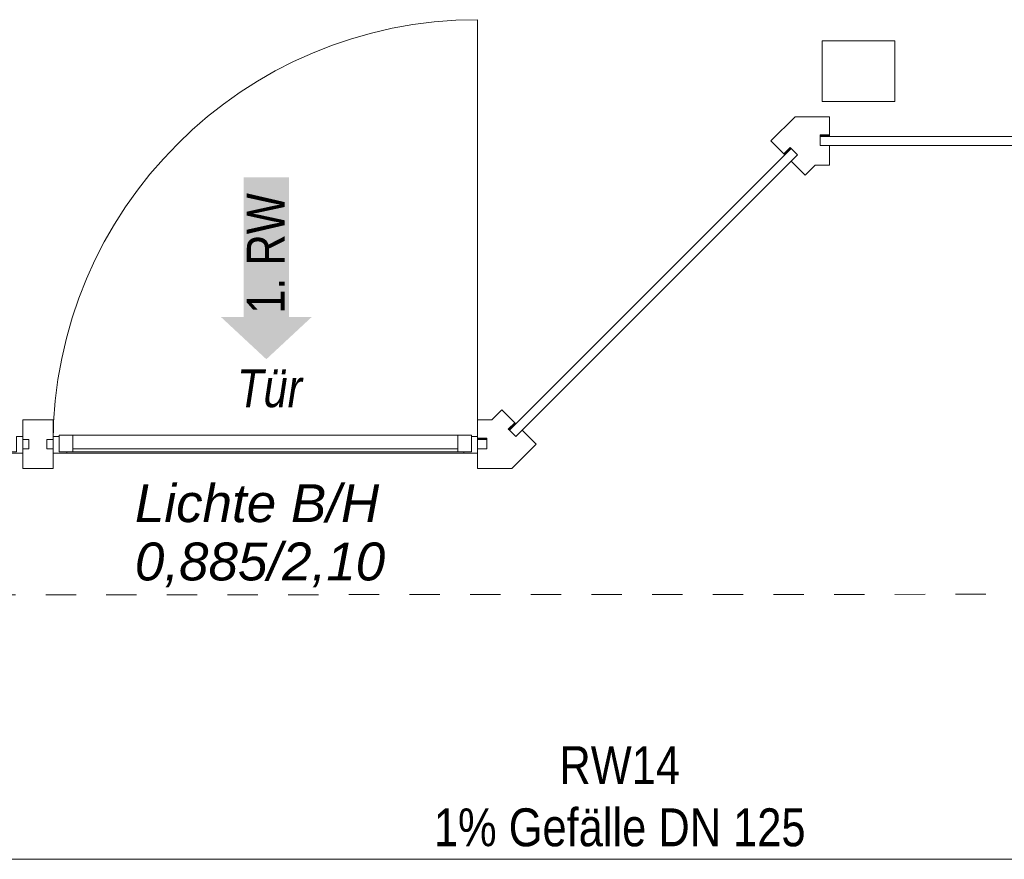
# Model space of a CAD drawing. Header units: metres. Extents: x -79 to 740, y -195 to 69.
# Tile 75 of 200: x 10.87 to 14.12, y 3.62 to 6.39. Entities that reach past the tile are written whole.
import ezdxf

# ---------------------------------------------------------------- set-up
doc = ezdxf.new("R2010")
doc.units = ezdxf.units.M
doc.header["$MEASUREMENT"] = 0
doc.linetypes.add('Strichlinie_ eng', pattern=[0.115, 0.075, -0.04])
doc.linetypes.add('Wipeout_Contour', pattern=[1, 0, -1])
for name, color, linetype in [('00 Linien_Kreise_Splines', 7, 'Continuous'), ('10 Fassade', 7, 'Continuous'), ('10 Stütze Holz', 7, 'Continuous'), ('30 Dach', 7, 'Continuous'), ('70 Entwässerung_Regenwasser', 7, 'Continuous'), ('97 Brandschutz', 7, 'Continuous'), ('97 Brandschutz Dokumentation', 7, 'Continuous')]:
    doc.layers.add(name, color=color, linetype=linetype)
doc.styles.add('ERSTELLTER_STIL_2', font='ARIALN.TTF')
doc.styles.add('ERSTELLTER_STIL_5', font='arial.ttf')
doc.styles.add('ERSTELLTER_STIL_6', font='ARIALN.TTF')
doc.linetypes.add('Schmutzwasserleitung', pattern='A,0,[2,995_ARC_240 MEN_GR_EG_2607011.Shx,S=0.00784,R=0,X=0,Y=0],-0.987778,0', length=0.987778)

# ---------------------------------------------------------------- blocks, each defined once
blk = doc.blocks.new('Pfeil gerade 27')
at = {"layer": '97 Brandschutz', "linetype": 'Continuous', "lineweight": 18, "true_color": 0x60cd00}
blk.add_hatch(color=72, dxfattribs=at).paths.add_polyline_path([(0.3, 0), (0.1607, 0.1497), (0.1607, 0.0752), (-0.3, 0.0752), (-0.3, -0.0752), (0.1607, -0.0752), (0.1607, -0.1497)])

msp = doc.modelspace()

# ---------------------------------------------------------------- hatches: boundary and pattern name
at = {"layer": '10 Fassade', "linetype": 'Continuous', "lineweight": 0, "true_color": 0x000000}
for points in [[(13.5114, 6.0119), (13.5114, 6.0069), (13.5414, 6.0069), (13.5414, 6.0119)], [(13.5114, 6.0119), (13.5114, 6.0069), (13.5414, 6.0069), (13.5414, 6.0119)], [(13.4119, 5.9707), (13.3907, 5.9495), (13.3942, 5.9459), (13.4155, 5.9672)], [(13.4119, 5.9707), (13.3907, 5.9495), (13.3942, 5.9459), (13.4155, 5.9672)], [(12.4826, 5.0414), (12.4862, 5.0379), (12.5074, 5.0591), (12.5038, 5.0626)], [(12.4826, 5.0414), (12.4862, 5.0379), (12.5074, 5.0591), (12.5038, 5.0626)], [(12.4114, 5.0119), (12.3814, 5.0119), (12.3814, 5.0069), (12.4114, 5.0069)], [(12.4114, 5.0119), (12.3814, 5.0119), (12.3814, 5.0069), (12.4114, 5.0069)]]:
    msp.add_hatch(color=18, dxfattribs=at).paths.add_polyline_path(points)

# ---------------------------------------------------------------- linework, layer by layer
at = {"layer": '00 Linien_Kreise_Splines', "color": 7, "linetype": 'Continuous', "lineweight": 9}
msp.add_line((12.3814, 4.9919), (12.3814, 6.3919), dxfattribs=at)
at = {"layer": '10 Fassade', "color": 7, "linetype": 'Continuous', "lineweight": 13}
for p, q in [((13.4283, 6.0719), (13.3483, 5.9919)), ((13.4283, 6.0719), (13.3483, 5.9919)), ((13.5414, 6.0719), (13.4283, 6.0719)), ((13.5414, 6.0719), (13.4283, 6.0719)), ((13.5114, 6.0119), (13.5114, 6.0069)), ((13.5414, 6.0119), (13.5114, 6.0119)), ((13.5114, 6.0119), (13.5114, 6.0069)), ((13.5414, 6.0119), (13.5114, 6.0119)), ((13.5114, 6.0069), (13.5114, 5.9769)), ((13.5414, 6.0069), (13.5114, 6.0069)), ((13.5114, 6.0069), (13.5114, 5.9769)), ((13.5414, 6.0069), (13.5114, 6.0069)), ((13.5414, 5.9769), (13.5114, 5.9769)), ((13.5414, 5.9769), (13.5114, 5.9769)), ((13.5414, 5.9769), (13.5414, 5.9119)), ((13.5414, 5.9769), (13.5414, 5.9119)), ((13.4119, 5.9707), (13.3907, 5.9495)), ((13.4119, 5.9707), (13.3907, 5.9495)), ((13.4155, 5.9672), (13.3942, 5.9459)), ((13.4155, 5.9672), (13.3942, 5.9459)), ((13.4119, 5.9707), (13.4155, 5.9672)), ((13.4119, 5.9707), (13.4155, 5.9672)), ((13.4155, 5.9672), (13.4367, 5.9459)), ((13.4155, 5.9672), (13.4367, 5.9459)), ((13.4367, 5.9459), (13.4155, 5.9247)), ((13.4367, 5.9459), (13.4155, 5.9247)), ((13.4155, 5.9247), (13.4614, 5.8788)), ((13.4155, 5.9247), (13.4614, 5.8788)), ((13.4946, 5.9119), (13.4614, 5.8788)), ((13.4946, 5.9119), (13.4614, 5.8788)), ((13.5414, 5.9119), (13.4946, 5.9119)), ((13.5414, 5.9119), (13.4946, 5.9119)), ((12.4614, 5.105), (12.4283, 5.0719)), ((12.4614, 5.105), (12.4283, 5.0719)), ((10.8814, 5.0719), (10.8814, 5.0069)), ((10.9814, 5.0719), (10.8814, 5.0719)), ((10.8814, 5.0719), (10.8814, 5.0069)), ((10.9814, 5.0719), (10.8814, 5.0719)), ((10.9814, 5.0719), (10.9814, 5.0069)), ((10.9814, 5.0719), (10.9814, 5.0069)), ((12.4283, 5.0719), (12.3814, 5.0719)), ((12.4283, 5.0719), (12.3814, 5.0719)), ((12.5038, 5.0626), (12.4826, 5.0414)), ((12.5038, 5.0626), (12.4826, 5.0414)), ((12.4826, 5.0414), (12.4862, 5.0379)), ((12.4826, 5.0414), (12.4862, 5.0379)), ((12.5074, 5.0591), (12.4862, 5.0379)), ((12.5074, 5.0591), (12.4862, 5.0379)), ((12.4862, 5.0379), (12.5074, 5.0166)), ((12.4862, 5.0379), (12.5074, 5.0166)), ((12.5286, 5.0379), (12.5074, 5.0166)), ((12.5286, 5.0379), (12.5074, 5.0166)), ((12.5286, 5.0379), (12.5746, 4.9919)), ((12.5286, 5.0379), (12.5746, 4.9919)), ((10.9014, 5.0069), (10.8814, 5.0069)), ((10.9014, 5.0069), (10.8814, 5.0069)), ((10.9014, 5.0069), (10.9014, 4.9769)), ((10.9014, 5.0069), (10.9014, 4.9769)), ((10.9614, 5.0069), (10.9614, 4.9769)), ((10.9814, 5.0069), (10.9614, 5.0069)), ((10.9614, 5.0069), (10.9614, 4.9769)), ((10.9814, 5.0069), (10.9614, 5.0069)), ((12.4114, 5.0119), (12.3814, 5.0119)), ((12.4114, 5.0119), (12.3814, 5.0119)), ((12.4114, 5.0069), (12.3814, 5.0069)), ((12.4114, 5.0069), (12.3814, 5.0069)), ((12.4114, 5.0119), (12.4114, 5.0069)), ((12.4114, 5.0119), (12.4114, 5.0069)), ((12.4114, 5.0069), (12.4114, 4.9769)), ((12.4114, 5.0069), (12.4114, 4.9769)), ((10.8814, 4.9769), (10.8814, 4.9119)), ((10.9014, 4.9769), (10.8814, 4.9769)), ((10.8814, 4.9769), (10.8814, 4.9119)), ((10.9014, 4.9769), (10.8814, 4.9769)), ((10.9814, 4.9769), (10.9614, 4.9769)), ((10.9814, 4.9769), (10.9614, 4.9769)), ((10.9814, 4.9769), (10.9814, 4.9119)), ((10.9814, 4.9769), (10.9814, 4.9119)), ((12.3814, 4.9769), (12.3814, 4.9119)), ((12.4114, 4.9769), (12.3814, 4.9769)), ((12.3814, 4.9769), (12.3814, 4.9119)), ((12.4114, 4.9769), (12.3814, 4.9769)), ((12.5746, 4.9919), (12.4946, 4.9119)), ((12.5746, 4.9919), (12.4946, 4.9119)), ((10.9814, 4.9119), (10.8814, 4.9119)), ((10.9814, 4.9119), (10.8814, 4.9119)), ((12.4946, 4.9119), (12.3814, 4.9119)), ((12.4946, 4.9119), (12.3814, 4.9119))]:
    msp.add_line(p, q, dxfattribs=at)
at = {"layer": '10 Fassade', "color": 7, "linetype": 'Continuous', "lineweight": 13, "flags": 128}
for points in [[(13.5414, 6.0719), (13.5414, 6.0119), (13.5414, 6.0069)], [(13.5414, 6.0719), (13.5414, 6.0119), (13.5414, 6.0069)], [(13.3483, 5.9919), (13.3907, 5.9495), (13.3942, 5.9459)], [(13.3483, 5.9919), (13.3907, 5.9495), (13.3942, 5.9459)], [(12.4614, 5.105), (12.5038, 5.0626), (12.5074, 5.0591)], [(12.4614, 5.105), (12.5038, 5.0626), (12.5074, 5.0591)], [(12.3814, 5.0719), (12.3814, 5.0119), (12.3814, 5.0069)], [(12.3814, 5.0719), (12.3814, 5.0119), (12.3814, 5.0069)]]:
    msp.add_lwpolyline(points, dxfattribs=at)
for points in [[(13.5114, 5.9769), (13.5114, 6.0069), (15.0303, 6.0069), (15.0303, 5.9769)], [(13.5114, 5.9769), (13.5114, 6.0069), (15.0303, 6.0069), (15.0303, 5.9769)], [(12.5074, 5.0166), (12.4862, 5.0379), (13.4155, 5.9672), (13.4367, 5.9459)], [(12.5074, 5.0166), (12.4862, 5.0379), (13.4155, 5.9672), (13.4367, 5.9459)], [(10.8814, 4.9619), (10.8364, 4.9619), (10.8364, 4.9669), (10.8614, 4.9669), (10.8614, 5.0169), (10.8814, 5.0169)], [(10.8814, 4.9619), (10.8364, 4.9619), (10.8364, 4.9669), (10.8614, 4.9669), (10.8614, 5.0169), (10.8814, 5.0169)]]:
    msp.add_lwpolyline(points, close=True, dxfattribs=at)
at = {"layer": '10 Stütze Holz', "color": 7, "linetype": 'Continuous', "lineweight": 13, "flags": 128}
msp.add_lwpolyline([(13.5175, 6.3219), (13.5175, 6.1219), (13.7575, 6.1219), (13.7575, 6.3219)], close=True, dxfattribs=at)
at = {"layer": '30 Dach', "color": 7, "linetype": 'Strichlinie_ eng', "lineweight": 9}
msp.add_line((40.0571, 4.5119), (8.6497, 4.4934), dxfattribs=at)
at = {"layer": '70 Entwässerung_Regenwasser', "color": 140, "linetype": 'Schmutzwasserleitung', "lineweight": 18, "true_color": 0x00a8ff}
msp.add_line((10.3905, 3.6224), (39.3527, 3.6224), dxfattribs=at)

# ---------------------------------------------------------------- block references
at = {"layer": '97 Brandschutz', "color": 7, "linetype": 'Continuous', "lineweight": 13, "xscale": -1, "rotation": 90}
msp.add_blockref('Pfeil gerade 27', (11.6847, 5.5719), dxfattribs=at)

# ---------------------------------------------------------------- texts
at = {"layer": '70 Entwässerung_Regenwasser', "color": 140, "linetype": 'Continuous', "lineweight": 18, "true_color": 0x00a8ff, "insert": (12.85, 3.9956), "char_height": 0.125, "attachment_point": 2, "line_spacing_factor": 0.984615, "style": 'ERSTELLTER_STIL_2'}
msp.add_mtext('\\A1;{\\pqc;\\pt0.40625;\\fArial Narrow|b0|i0|c0|p0;\\W1.000000;RW14\\P\\pqc;\\fArial Narrow|b0|i0|c0|p0;\\W1.000000;1% Gefälle DN 1\\fArial Narrow|b0|i0|c0|p0;\\W1.000000;25}', dxfattribs=at)
at = {"layer": '97 Brandschutz', "color": 7, "linetype": 'Continuous', "lineweight": 9, "insert": (11.6204, 5.4219), "char_height": 0.125, "attachment_point": 1, "rotation": 90, "style": 'ERSTELLTER_STIL_2'}
msp.add_mtext('\\A1;{\\pql;\\fArial Narrow|b0|i0|c0|p0;\\W1.000000;1. RW}', dxfattribs=at)
at = {"layer": '97 Brandschutz Dokumentation', "color": 7, "linetype": 'Continuous', "lineweight": 9, "insert": (11.5879, 5.2387), "char_height": 0.125, "attachment_point": 1, "style": 'ERSTELLTER_STIL_6'}
msp.add_mtext('\\A1;{\\pql;\\fArial Narrow|b0|i1|c0|p0;\\W1.000000;Tür}', dxfattribs=at)
at = {"layer": '97 Brandschutz Dokumentation', "color": 7, "linetype": 'Continuous', "lineweight": 9, "insert": (11.2513, 4.8597), "char_height": 0.125, "attachment_point": 1, "line_spacing_factor": 0.923581, "style": 'ERSTELLTER_STIL_5'}
msp.add_mtext('\\A1;{\\pql;\\fArial|b0|i1|c0|p0;\\W1.000000;Lichte B/H\\P\\pql;\\fArial|b0|i1|c0|p0;\\W1.000000;0,885/2,10}', dxfattribs=at)

# ---------------------------------------------------------------- wipeouts: each hides what was drawn before it
at = {"color": 254, "linetype": 'Wipeout_Contour', "lineweight": 0, "ltscale": 50.828831}
msp.add_wipeout([(11.0464, 4.9669), (12.3164, 4.9669), (12.3164, 5.0219), (11.0464, 5.0219)], dxfattribs=at).dxf.layer = '10 Fassade'

# ---------------------------------------------------------------- next in the draw order: linework, layer by layer
at = {"layer": '10 Fassade', "color": 7, "linetype": 'Continuous', "lineweight": 13}
msp.add_line((11.0464, 5.0219), (12.3164, 5.0219), dxfattribs=at)

# ---------------------------------------------------------------- next in the draw order: wipeouts: each hides what was drawn before it
at = {"color": 254, "linetype": 'Wipeout_Contour', "lineweight": 0, "ltscale": 50.78265}
msp.add_wipeout([(12.3364, 4.9619), (12.3364, 4.9669), (11.0264, 4.9669), (11.0264, 4.9619)], dxfattribs=at).dxf.layer = '10 Fassade'

# ---------------------------------------------------------------- next in the draw order: linework, layer by layer
at = {"layer": '10 Fassade', "color": 7, "linetype": 'Continuous', "lineweight": 13}
for p, q in [((11.0464, 4.9769), (12.3164, 4.9769)), ((12.3164, 4.9669), (11.0464, 4.9669))]:
    msp.add_line(p, q, dxfattribs=at)
at = {"layer": '10 Fassade', "color": 7, "linetype": 'Continuous', "lineweight": 13, "flags": 128}
for points in [[(10.9814, 5.0169), (11.0014, 5.0169), (11.0014, 4.9669), (11.0264, 4.9669), (11.0264, 4.9619), (10.9814, 4.9619)], [(11.0014, 5.0219), (11.0464, 5.0219), (11.0464, 4.9669), (11.0014, 4.9669)], [(12.3614, 4.9669), (12.3164, 4.9669), (12.3164, 5.0219), (12.3614, 5.0219)], [(12.3814, 4.9619), (12.3364, 4.9619), (12.3364, 4.9669), (12.3614, 4.9669), (12.3614, 5.0169), (12.3814, 5.0169)], [(12.3364, 4.9619), (11.0264, 4.9619), (11.0264, 4.9669), (12.3364, 4.9669)]]:
    msp.add_lwpolyline(points, close=True, dxfattribs=at)

# ---------------------------------------------------------------- next in the draw order: wipeouts: each hides what was drawn before it
at = {"color": 254, "linetype": 'Wipeout_Contour', "lineweight": 0, "ltscale": 50.828831}
msp.add_wipeout([(11.0464, 4.9669), (12.3164, 4.9669), (12.3164, 5.0219), (11.0464, 5.0219)], dxfattribs=at).dxf.layer = '10 Fassade'

# ---------------------------------------------------------------- next in the draw order: linework, layer by layer
at = {"layer": '00 Linien_Kreise_Splines', "color": 7, "linetype": 'Continuous', "lineweight": 9}
msp.add_arc((12.3814, 4.9919), 1.4, 90, 180, dxfattribs=at)
at = {"layer": '10 Fassade', "color": 7, "linetype": 'Continuous', "lineweight": 13}
msp.add_line((11.0464, 5.0219), (12.3164, 5.0219), dxfattribs=at)

# ---------------------------------------------------------------- next in the draw order: wipeouts: each hides what was drawn before it
at = {"color": 254, "linetype": 'Wipeout_Contour', "lineweight": 0, "ltscale": 50.78265}
msp.add_wipeout([(12.3364, 4.9619), (12.3364, 4.9669), (11.0264, 4.9669), (11.0264, 4.9619)], dxfattribs=at).dxf.layer = '10 Fassade'

# ---------------------------------------------------------------- next in the draw order: linework, layer by layer
at = {"layer": '10 Fassade', "color": 7, "linetype": 'Continuous', "lineweight": 13}
for p, q in [((11.0464, 4.9769), (12.3164, 4.9769)), ((12.3164, 4.9669), (11.0464, 4.9669))]:
    msp.add_line(p, q, dxfattribs=at)
at = {"layer": '10 Fassade', "color": 7, "linetype": 'Continuous', "lineweight": 13, "flags": 128}
for points in [[(10.9814, 5.0169), (11.0014, 5.0169), (11.0014, 4.9669), (11.0264, 4.9669), (11.0264, 4.9619), (10.9814, 4.9619)], [(11.0014, 5.0219), (11.0464, 5.0219), (11.0464, 4.9669), (11.0014, 4.9669)], [(12.3614, 4.9669), (12.3164, 4.9669), (12.3164, 5.0219), (12.3614, 5.0219)], [(12.3814, 4.9619), (12.3364, 4.9619), (12.3364, 4.9669), (12.3614, 4.9669), (12.3614, 5.0169), (12.3814, 5.0169)], [(12.3364, 4.9619), (11.0264, 4.9619), (11.0264, 4.9669), (12.3364, 4.9669)]]:
    msp.add_lwpolyline(points, close=True, dxfattribs=at)

doc.saveas('drawing.dxf')
